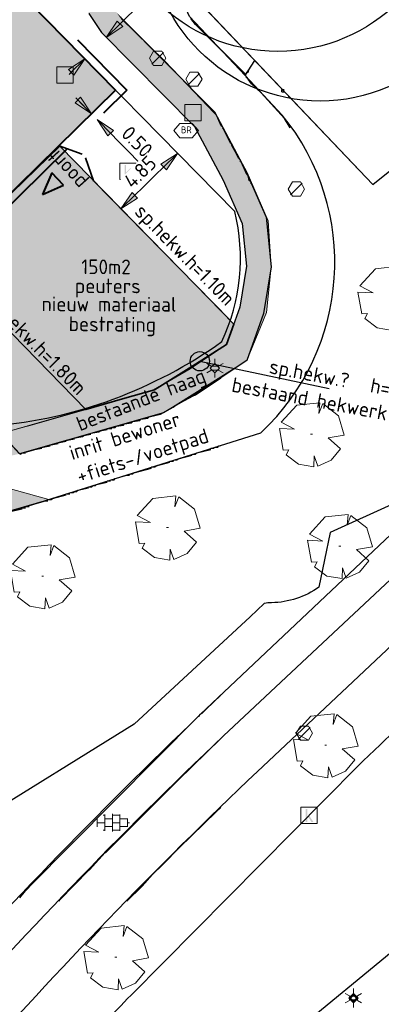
# Model space of a CAD drawing. Header units: metres. Extents: x 100797 to 101486, y 431104 to 431509.
# Tile 14 of 35: x 101142 to 101164, y 431242 to 431302. Entities that reach past the tile are written whole.
import ezdxf

# ---------------------------------------------------------------- set-up
doc = ezdxf.new("R2010")
doc.units = ezdxf.units.M
doc.header["$PDMODE"] = 35
doc.header["$PDSIZE"] = 1
doc.linetypes.add('DASHED', pattern=[19.05, 12.7, -6.35])
doc.linetypes.add('DASHED2', pattern=[9.525, 6.35, -3.175])
doc.layers.get('0').update_dxf_attribs({"linetype": 'CONTINUOUS'})
doc.layers.get('Defpoints').update_dxf_attribs({"linetype": 'CONTINUOUS'})
for name, color, linetype, true_color in [('BAR_BGT_PUNTSYMBOLEN', 7, 'CONTINUOUS', 0x707070), ('BAR_BGT_SYMBOLEN', 7, 'CONTINUOUS', 0x707070), ('BAR_TOPO', 7, 'CONTINUOUS', 0x707070), ('BAR_WEGEN', 7, 'CONTINUOUS', 0x707070), ('BOR_BOMEN (vaste grootte)', 7, 'CONTINUOUS', 0x707070), ('BOR_LICHTMASTEN', 7, 'CONTINUOUS', 0x707070), ('BOR_RIOOLPUTTEN', 7, 'CONTINUOUS', 0x707070)]:
    doc.layers.add(name, color=color, linetype=linetype, true_color=true_color)
for name, color, linetype, lineweight in [('N-WE-IE-TERREINAFSCHEIDING_KUNSTMATIG_HEKWERK-G', 20, 'IE-TERREINAFSCHEIDING-KUNSTMATIG', 35), ('N-XX-AL-M', 7, 'CONTINUOUS', 18), ('N-XX-AL-T18', 7, 'CONTINUOUS', 25), ('PERCELEN', 2, 'DASHED', 9), ('X-XX-AL-HULPLIJN-G', 210, 'CONTINUOUS', 18)]:
    doc.layers.add(name, color=color, linetype=linetype, lineweight=lineweight)
for name, color, linetype, lineweight, true_color in [('X-XX-AL-ARCERING-BOVENBOUW-ONDERBOUW-PEUTERS', 7, 'CONTINUOUS', 30, 0x33cccc), ('X-XX-AL-ARCERING-GROENSTROOK-HAAG', 7, 'CONTINUOUS', 30, 0x71ab54), ('X-XX-AL-ARCERING-INRIT-BEWONERS', 7, 'CONTINUOUS', 30, 0x9699c5), ('X-XX-AL-ARCERING-TIJDELIJKE-SCHOOL', 7, 'CONTINUOUS', 30, 0xb8bdef), ('X-XX-AL-KADASTRALE-GRENZEN', 7, 'CONTINUOUS', 30, 0x3cd12e)]:
    doc.layers.add(name, color=color, linetype=linetype, lineweight=lineweight, true_color=true_color)
doc.styles.add('NLCS-ISO 1.8', font='txt', dxfattribs={"height": 1.8})
doc.linetypes.add('IE-TERREINAFSCHEIDING-KUNSTMATIG', pattern='A,4,[82,NLCS.SHX,S=0.75,R=90,X=0,Y=0],4,-2', length=10)
doc.dimstyles.new('NLCS-T18-Pijl-ANNOTATIVE-A', dxfattribs={"dimtxt": 1.8, "dimasz": 1.35, "dimexe": 2, "dimexo": 2, "dimgap": 0.7, "dimtad": 1, "dimlfac": -1, "dimzin": 0, "dimdsep": 46, "dimtxsty": 'NLCS-ISO 1.8', "dimblk": 'Pijl', "dimcen": 0, "dimdle": 2, "dimse1": 1, "dimse2": 1, "dimclrd": 256, "dimclre": 256, "dimclrt": 256, "dimadec": 0, "dimazin": 0, "dimtfac": 1, "dimtofl": 0, "dimtmove": 0, "dimatfit": 3, "dimldrblk": 'Pijl', "dimfxl": 1, "dimtfill": 1, "dimtolj": 1, "dimtzin": 0, "dimlwd": 18, "dimlwe": 18, "dimarcsym": 0})

# ---------------------------------------------------------------- blocks, each defined once
blk = doc.blocks.new('inspectieput_1', base_point=(100953.43, 431263.36))
at = {"color": 8, "lineweight": 0, "true_color": 0x707070}
for points in [[(100953.93, 431263.36), (100953.68, 431263.793), (100953.18, 431263.793), (100952.93, 431263.36), (100953.18, 431262.927), (100953.68, 431262.927), (100953.93, 431263.36)], [(100953.076, 431263.006), (100953.784, 431263.714)]]:
    blk.add_lwpolyline(points, dxfattribs=at)
blk = doc.blocks.new('lichtmast_1', base_point=(101313.152, 431373.608))
at = {"color": 8, "lineweight": 0, "true_color": 0x707070}
for points in [[(101312.902, 431373.752), (101312.652, 431373.896)], [(101313.441, 431373.608), (101313.152, 431373.896), (101312.864, 431373.608), (101313.152, 431373.319), (101313.441, 431373.608)], [(101312.887, 431373.722), (101313.418, 431373.722)], [(101313.152, 431373.896), (101313.152, 431374.185)], [(101313.402, 431373.752), (101313.652, 431373.896)], [(101312.902, 431373.463), (101312.652, 431373.319)], [(101312.887, 431373.494), (101313.418, 431373.494)], [(101313.152, 431373.319), (101313.152, 431373.03)], [(101313.402, 431373.463), (101313.652, 431373.319)]]:
    blk.add_lwpolyline(points, dxfattribs=at)
blk = doc.blocks.new('boom_5', base_point=(101195.652, 431331.719))
at = {"color": 8, "lineweight": 0, "true_color": 0x707070}
for points in [[(101196.164, 431333.653), (101194.752, 431333.505), (101193.794, 431332.459)], [(101196.164, 431333.653), (101196.105, 431332.993), (101196.339, 431333.598)], [(101197.651, 431331.668), (101197.306, 431332.844), (101196.339, 431333.598)], [(101193.684, 431332.075), (101194.607, 431332.031), (101193.794, 431332.459)], [(101193.684, 431332.075), (101193.91, 431330.737)], [(101195.712, 431331.719), (101195.592, 431331.719), (101195.712, 431331.719)], [(101197.651, 431331.668), (101196.67, 431331.501), (101197.437, 431330.818)], [(101194.104, 431330.453), (101194.261, 431330.759), (101193.91, 431330.737)], [(101196.046, 431329.759), (101196.864, 431330.128), (101197.437, 431330.818)], [(101194.104, 431330.453), (101194.861, 431329.883), (101195.795, 431329.724)], [(101196.046, 431329.758), (101195.819, 431330.396), (101195.795, 431329.724)]]:
    blk.add_lwpolyline(points, dxfattribs=at)
blk = doc.blocks.new('tegels_1', base_point=(101313.553, 431423.17))
at = {"color": 8, "lineweight": 0, "true_color": 0x707070}
for points in [[(101313.553, 431422.619), (101313.553, 431423.721)], [(101312.601, 431423.402), (101312.626, 431423.402)], [(101312.626, 431422.912), (101312.626, 431423.428)], [(101312.626, 431423.17), (101313.089, 431423.17)], [(101312.985, 431423.633), (101313.089, 431423.633)], [(101313.089, 431422.676), (101313.089, 431423.664)], [(101313.089, 431423.402), (101313.553, 431423.402)], [(101313.553, 431423.633), (101314.016, 431423.633)], [(101313.553, 431423.17), (101314.016, 431423.17)], [(101314.016, 431422.676), (101314.016, 431423.664)], [(101314.016, 431423.402), (101314.479, 431423.402)], [(101314.479, 431422.912), (101314.479, 431423.428)], [(101314.479, 431423.17), (101314.601, 431423.17)], [(101312.601, 431422.938), (101312.626, 431422.938)], [(101312.985, 431422.707), (101313.089, 431422.707)], [(101313.089, 431422.938), (101313.553, 431422.938)], [(101313.553, 431422.707), (101314.016, 431422.707)], [(101314.016, 431422.938), (101314.479, 431422.938)]]:
    blk.add_lwpolyline(points, dxfattribs=at)
blk = doc.blocks.new('kolk-symbool_1', base_point=(101288.593, 431172.129))
at = {"true_color": 0x707070, "transparency": 33554687}
h = blk.add_hatch(color=8, dxfattribs=at)
h.paths.add_polyline_path([(101288.624, 431172.081), (101288.846, 431172.296), (101288.718, 431172.296), (101288.486, 431172.06), (101288.555, 431172.013), (101288.747, 431171.716), (101288.868, 431171.716)])
h.paths.add_polyline_path([(101288.555, 431172.013), (101288.486, 431172.06), (101288.486, 431172.516), (101288.388, 431172.516), (101288.388, 431171.716), (101288.486, 431171.716), (101288.486, 431171.946)], flags=0)
at = {"color": 8, "lineweight": 0, "true_color": 0x707070}
blk.add_lwpolyline([(101288.092, 431172.617), (101289.092, 431172.617), (101289.092, 431171.617), (101288.092, 431171.617), (101288.092, 431172.617)], dxfattribs=at)
blk = doc.blocks.new('brandkraanput_1', base_point=(101151.073, 431424.807))
at = {"true_color": 0x707070, "transparency": 33554687}
h = blk.add_hatch(color=8, dxfattribs=at)
h.paths.add_polyline_path([(101150.824, 431424.986), (101150.906, 431424.986), (101150.979, 431424.997), (101150.964, 431425.01), (101150.946, 431425.019), (101150.927, 431425.025), (101150.906, 431425.027), (101150.803, 431425.027), (101150.789, 431425.023), (101150.783, 431425.006), (101150.783, 431424.636), (101150.786, 431424.622), (101150.803, 431424.615), (101150.906, 431424.615), (101150.921, 431424.616), (101150.941, 431424.62), (101150.96, 431424.627), (101150.977, 431424.638), (101150.993, 431424.651), (101150.824, 431424.656), (101150.824, 431424.821), (101150.906, 431424.821), (101150.988, 431424.832), (101150.971, 431424.844), (101150.979, 431424.851), (101150.824, 431424.862)])
h.paths.add_polyline_path([(101151.009, 431424.924), (101151.007, 431424.944), (101151.001, 431424.963), (101150.992, 431424.981), (101150.979, 431424.997), (101150.906, 431424.986), (101150.913, 431424.985), (101150.933, 431424.98), (101150.95, 431424.967), (101150.955, 431424.962), (101150.964, 431424.944), (101150.968, 431424.924), (101150.967, 431424.916), (101150.962, 431424.897), (101150.95, 431424.88), (101150.944, 431424.875), (101150.926, 431424.865), (101150.906, 431424.862), (101150.824, 431424.862), (101150.979, 431424.851), (101150.992, 431424.866), (101151.001, 431424.884), (101151.007, 431424.903)], flags=0)
h.paths.add_polyline_path([(101151.029, 431424.744), (101151.027, 431424.765), (101151.022, 431424.785), (101151.013, 431424.802), (101151.002, 431424.818), (101150.988, 431424.832), (101150.906, 431424.821), (101150.909, 431424.821), (101150.93, 431424.818), (101150.948, 431424.81), (101150.965, 431424.797), (101150.967, 431424.795), (101150.979, 431424.778), (101150.986, 431424.76), (101150.988, 431424.739), (101150.988, 431424.736), (101150.985, 431424.715), (101150.977, 431424.697), (101150.965, 431424.68), (101150.962, 431424.678), (101150.946, 431424.666), (101150.927, 431424.659), (101150.906, 431424.656), (101150.824, 431424.656), (101150.993, 431424.651), (101151.003, 431424.663), (101151.015, 431424.68), (101151.023, 431424.698), (101151.028, 431424.718), (101151.029, 431424.739)], flags=0)
h.paths.add_polyline_path([(101151.153, 431424.78), (101151.235, 431424.78), (101151.243, 431424.78), (101151.284, 431424.789), (101151.291, 431424.792), (101151.309, 431424.801), (101151.324, 431424.813), (101151.153, 431424.821), (101151.153, 431424.986), (101151.235, 431424.986), (101151.323, 431424.991), (101151.311, 431425.001), (101151.294, 431425.012), (101151.276, 431425.02), (101151.256, 431425.025), (101151.235, 431425.027), (101151.132, 431425.027), (101151.118, 431425.023), (101151.111, 431425.006), (101151.111, 431424.636), (101151.115, 431424.622), (101151.132, 431424.615), (101151.146, 431424.619), (101151.153, 431424.636)], flags=0)
h.paths.add_polyline_path([(101151.284, 431424.789), (101151.243, 431424.78), (101151.319, 431424.627), (101151.321, 431424.624), (101151.338, 431424.615), (101151.352, 431424.621), (101151.358, 431424.636), (101151.356, 431424.645)], flags=0)
h.paths.add_polyline_path([(101151.357, 431424.881), (101151.358, 431424.903), (101151.358, 431424.919), (101151.354, 431424.939), (101151.346, 431424.957), (101151.336, 431424.975), (101151.323, 431424.991), (101151.235, 431424.986), (101151.238, 431424.986), (101151.259, 431424.982), (101151.277, 431424.975), (101151.294, 431424.962), (101151.296, 431424.96), (101151.308, 431424.943), (101151.315, 431424.924), (101151.317, 431424.903), (101151.317, 431424.9), (101151.314, 431424.88), (101151.306, 431424.861), (101151.294, 431424.845), (101151.291, 431424.843), (101151.275, 431424.831), (101151.256, 431424.823), (101151.235, 431424.821), (101151.153, 431424.821), (101151.324, 431424.813), (101151.336, 431424.827), (101151.346, 431424.843), (101151.353, 431424.861)], flags=0)
at = {"color": 8, "lineweight": 0, "true_color": 0x707070}
blk.add_lwpolyline([(101150.297, 431424.773), (101150.672, 431424.327), (101151.422, 431424.327), (101151.797, 431424.773), (101151.422, 431425.218), (101150.672, 431425.218), (101150.297, 431424.773)], dxfattribs=at)
blk = doc.blocks.new('verkeersbord_2', base_point=(101289.838, 431190.765))
at = {"true_color": 0x707070, "transparency": 33554687}
h = blk.add_hatch(color=8, dxfattribs=at)
h.paths.add_polyline_path([(101290.088, 431190.765), (101289.838, 431191.015), (101289.588, 431190.765), (101289.838, 431190.515)])
h.paths.add_polyline_path([(101289.659, 431190.765), (101289.838, 431190.944), (101290.017, 431190.765), (101289.838, 431190.586)], flags=0)
at = {"color": 8, "lineweight": 0, "true_color": 0x707070}
for points in [[(101290.088, 431190.765), (101289.838, 431191.015), (101289.588, 431190.765), (101289.838, 431190.515), (101290.088, 431190.765)], [(101290.017, 431190.765), (101289.838, 431190.944), (101289.659, 431190.765), (101289.838, 431190.586), (101290.017, 431190.765)]]:
    blk.add_lwpolyline(points, dxfattribs=at)
blk = doc.blocks.new('Pijl')
h = blk.add_hatch(color=256)
h.paths.add_polyline_path([(0, 0), (-1.75, 0.352), (-1.75, 0)])
h.paths.add_polyline_path([(-1.75, 0), (-1.75, -0.352), (0, 0)])
for p, q in [((-1.902, 0), (0, 0)), ((0, 0), (-1.75, 0.352)), ((-1.75, 0.352), (-1.75, -0.352)), ((0, 0), (-1.75, -0.352))]:
    blk.add_line(p, q)
blk = doc.blocks.new('*D630')
at = {"layer": 'Defpoints', "color": 0, "transparency": 16777216}
for p in [(101146.925, 431301.203), (101147.051, 431301.076), (101145.606, 431299.894)]:
    blk.add_point(p, dxfattribs=at)
at = {"layer": 'N-XX-AL-M', "lineweight": 18, "transparency": 16777216}
for p, q in [((101147.53, 431301.552), (101149.783, 431303.789)), ((101145.254, 431299.291), (101144.775, 431298.815))]:
    blk.add_line(p, q, dxfattribs=at)
at = {"layer": 'N-XX-AL-M', "lineweight": 18, "transparency": 16777216, "xscale": 0.675, "yscale": 0.675, "zscale": 0.675}
for p, rotation in [((101147.051, 431301.076), 224.8068187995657), ((101145.733, 431299.767), 44.80681879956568)]:
    blk.add_blockref('Pijl', p, dxfattribs=dict(at, rotation=rotation))
at = {"layer": 'N-XX-AL-M', "transparency": 16777216, "insert": (101148.332, 431303.476), "char_height": 0.9, "attachment_point": 5, "rotation": 44.80682, "style": 'NLCS-ISO 1.8', "bg_fill": 3, "box_fill_scale": 1.1, "bg_fill_color": 256, "bg_fill_true_color": 13158600, "bg_fill_transparency": 0}
blk.add_mtext('\\A1;1.86', dxfattribs=at)
blk = doc.blocks.new('*D628')
at = {"layer": 'Defpoints', "color": 0, "transparency": 16777216}
for p in [(101145.45, 431295.727), (101146.487, 431296.045), (101145.8, 431295.37)]:
    blk.add_point(p, dxfattribs=at)
at = {"layer": 'N-XX-AL-M', "lineweight": 18, "transparency": 16777216}
for p, q in [((101145.663, 431296.883), (101145.19, 431297.365)), ((101146.96, 431295.563), (101149.311, 431293.17))]:
    blk.add_line(p, q, dxfattribs=at)
at = {"layer": 'N-XX-AL-M', "lineweight": 18, "transparency": 16777216, "xscale": 0.675, "yscale": 0.675, "zscale": 0.675}
for p, rotation in [((101146.136, 431296.401), 314.4846971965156), ((101146.487, 431296.045), 134.4846971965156)]:
    blk.add_blockref('Pijl', p, dxfattribs=dict(at, rotation=rotation))
at = {"layer": 'N-XX-AL-M', "transparency": 16777216, "insert": (101148.943, 431294.686), "char_height": 0.9, "attachment_point": 5, "rotation": 314.4847, "style": 'NLCS-ISO 1.8', "bg_fill": 3, "box_fill_scale": 1.1, "bg_fill_color": 256, "bg_fill_true_color": 13158600, "bg_fill_transparency": 0}
blk.add_mtext('\\A1;0.50', dxfattribs=at)
blk = doc.blocks.new('*D627')
at = {"layer": 'Defpoints', "color": 0, "transparency": 16777216}
for p in [(101151.347, 431294.025), (101151.412, 431293.959), (101147.889, 431290.628)]:
    blk.add_point(p, dxfattribs=at)
at = {"layer": 'N-XX-AL-M', "lineweight": 18, "transparency": 16777216}
blk.add_line((101148.435, 431291.036), (101150.93, 431293.486), dxfattribs=at)
at = {"layer": 'N-XX-AL-M', "lineweight": 18, "transparency": 16777216, "xscale": 0.675, "yscale": 0.675, "zscale": 0.675}
for p, rotation in [((101151.412, 431293.959), 44.48469719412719), ((101147.953, 431290.563), 224.4846971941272)]:
    blk.add_blockref('Pijl', p, dxfattribs=dict(at, rotation=rotation))
at = {"layer": 'N-XX-AL-M', "transparency": 16777216, "insert": (101149.122, 431292.832), "char_height": 0.9, "attachment_point": 5, "rotation": 44.4847, "style": 'NLCS-ISO 1.8', "bg_fill": 3, "box_fill_scale": 1.1, "bg_fill_color": 256, "bg_fill_true_color": 13158600, "bg_fill_transparency": 0}
blk.add_mtext('\\A1;4.85', dxfattribs=at)

msp = doc.modelspace()

# ---------------------------------------------------------------- hatches: boundary and pattern name
at = {"layer": 'X-XX-AL-ARCERING-BOVENBOUW-ONDERBOUW-PEUTERS'}
h = msp.add_hatch(color=256, dxfattribs=at)
h.dxf.hatch_style = 1
h.paths.add_polyline_path([(101108.208, 431267.561), (101114.547, 431261.156), (101115.294, 431260.424), (101115.778, 431260.42), (101116.116, 431260.417), (101116.452, 431260.414), (101117.183, 431260.408), (101118.046, 431260.401), (101118.73, 431261.075), (101129.807, 431271.923), (101129.842, 431271.954), (101132.357, 431273.205), (101135.052, 431274.009), (101141.715, 431275.538), (101140.583, 431276.788), (101143.377, 431277.57), (101145.736, 431278.24), (101145.797, 431278.255), (101150.004, 431279.467), (101150.962, 431280.067), (101152.789, 431281.214), (101154.425, 431282.236), (101154.869, 431283.499), (101152.516, 431285.913), (101144.2, 431294.407), (101136.9, 431287.339), (101129.154, 431295.144), (101118.434, 431284.666), (101120.015, 431283.036), (101111.475, 431274.683), (101109.856, 431276.339), (101107.201, 431273.784), (101110.79, 431270.094)])
at = {"layer": 'X-XX-AL-ARCERING-GROENSTROOK-HAAG', "true_color": 0x71ab54}
h = msp.add_hatch(color=75, dxfattribs=at)
h.dxf.hatch_style = 1
h.paths.add_polyline_path([(101147.973, 431302.277), (101147.637, 431302.762), (101147.352, 431303.196), (101145.95, 431307.443), (101146.209, 431312.899), (101147.178, 431313.442), (101146.484, 431314.747), (101144.751, 431313.82), (101144.439, 431307.237), (101145.99, 431302.538), (101146.752, 431301.377), (101152.467, 431295.624), (101154.221, 431292.326), (101155.381, 431289.66), (101155.647, 431287.058), (101155.23, 431284.527), (101154.425, 431282.236), (101149.955, 431279.436), (101140.58, 431276.777), (101141.74, 431275.542), (101150.551, 431278.046), (101155.673, 431281.263), (101156.873, 431284.204), (101157.16, 431287.012), (101156.971, 431289.827), (101155.685, 431292.798), (101153.687, 431296.524)])
at = {"layer": 'X-XX-AL-ARCERING-INRIT-BEWONERS', "true_color": 0x9699c5}
h = msp.add_hatch(color=253, dxfattribs=at)
h.dxf.hatch_style = 1
h.paths.add_polyline_path([(101118.732, 431261.073), (101118.046, 431260.401), (101117.183, 431260.408), (101116.287, 431260.416), (101115.778, 431260.42), (101115.22, 431260.425), (101108.89, 431254.227), (101108.803, 431254.129), (101109.517, 431254.123), (101110.47, 431254.115), (101111.538, 431254.104), (101112.335, 431254.095), (101113.059, 431254.087), (101114.363, 431254.074), (101115.152, 431254.081), (101115.501, 431254.082), (101115.681, 431254.083), (101115.866, 431254.084), (101116.113, 431254.083), (101116.594, 431254.078), (101132.294, 431269.488), (101143.528, 431272.735), (101137.195, 431274.501), (101134.676, 431273.897), (101132.361, 431273.203), (101129.842, 431271.953)])
at = {"layer": 'X-XX-AL-ARCERING-TIJDELIJKE-SCHOOL', "true_color": 0xb8bdef}
h = msp.add_hatch(color=254, dxfattribs=at)
h.dxf.hatch_style = 1
h.paths.add_polyline_path([(101141.382, 431312.757), (101122.463, 431332.02), (101107.496, 431317.319), (101136.908, 431287.37), (101147.613, 431297.851), (101137.102, 431308.553)])

# ---------------------------------------------------------------- linework, layer by layer
msp.add_line((101142.357, 431303.202), (101154.927, 431290.404))
at = {"lineweight": 40}
for p, q in [((101143.704, 431292.781), (101143.141, 431291.451)), ((101144.426, 431292.02), (101143.704, 431292.781)), ((101143.141, 431291.451), (101144.426, 431292.02))]:
    msp.add_line(p, q, dxfattribs=at)
at = {"linetype": 'DASHED2', "lineweight": 40, "flags": 128}
msp.add_lwpolyline([(101106.774, 431317.311), (101122.469, 431332.727), (101142.089, 431312.751), (101137.809, 431308.546), (101148.32, 431297.845), (101136.905, 431286.633)], close=True, dxfattribs=at)
at = {"lineweight": 40, "flags": 128}
msp.add_lwpolyline([(101107.481, 431317.305), (101122.463, 431332.02), (101141.382, 431312.757), (101137.102, 431308.553), (101147.613, 431297.851), (101136.911, 431287.34)], close=True, dxfattribs=at)
at = {"color": 252, "linetype": 'Continuous'}
for points in [[(101152.528, 431301.876), (101152.243, 431302.233)], [(101155.6, 431298.805), (101152.528, 431301.876)], [(101152.029, 431298.162), (101150.6, 431299.662)], [(101155.6, 431298.733), (101155.6, 431298.805), (101155.671, 431298.947), (101155.743, 431298.947)], [(101155.743, 431298.947), (101155.814, 431299.162)], [(101153.671, 431296.448), (101152.029, 431298.162)], [(101155.743, 431298.519), (101155.6, 431298.662)], [(101155.957, 431298.233), (101155.743, 431298.519)], [(101158.335, 431295.533), (101157.971, 431296.098), (101156.546, 431297.68), (101155.957, 431298.233)], [(101157.814, 431297.876), (101157.957, 431297.876)], [(101157.814, 431297.733), (101157.814, 431297.876)], [(101157.814, 431297.733), (101157.957, 431297.733), (101157.957, 431297.805)], [(101158.335, 431297.355), (101158.242, 431297.448)], [(101153.814, 431296.305), (101153.671, 431296.448)], [(101154.1, 431295.662), (101153.814, 431296.305)], [(101154.171, 431295.591), (101154.1, 431295.662)], [(101154.671, 431294.591), (101154.243, 431295.448), (101154.171, 431295.519)], [(101154.743, 431294.519), (101154.671, 431294.591)], [(101154.957, 431294.091), (101154.743, 431294.448), (101154.743, 431294.519)], [(101155.171, 431293.662), (101154.957, 431294.091)], [(101155.243, 431293.591), (101155.171, 431293.662)], [(101155.671, 431292.662), (101155.314, 431293.448), (101155.243, 431293.519)], [(101155.743, 431292.591), (101155.671, 431292.662)], [(101155.814, 431292.305), (101155.743, 431292.591)], [(101155.885, 431292.234), (101155.814, 431292.305)], [(101155.925, 431292.122), (101155.885, 431292.162)], [(101152.528, 431279.163), (101154.071, 431280.192)], [(101149.672, 431277.806), (101150.375, 431277.981), (101151.154, 431278.395), (101151.314, 431278.52), (101152.386, 431279.092)], [(101152.386, 431279.092), (101152.528, 431279.163)], [(101148.672, 431277.521), (101149.1, 431277.592)], [(101149.1, 431277.592), (101149.172, 431277.663)], [(101149.172, 431277.663), (101149.6, 431277.735)], [(101149.6, 431277.735), (101149.672, 431277.806)], [(101146.672, 431276.949), (101147.1, 431277.021)], [(101147.1, 431277.021), (101147.1, 431277.092), (101147.243, 431277.092)], [(101147.243, 431277.092), (101147.386, 431277.092)], [(101147.386, 431277.163), (101147.6, 431277.163)], [(101147.6, 431277.163), (101147.672, 431277.235)], [(101147.672, 431277.235), (101148.1, 431277.306)], [(101148.1, 431277.306), (101148.172, 431277.378)], [(101148.172, 431277.378), (101148.6, 431277.449)], [(101148.6, 431277.449), (101148.672, 431277.521)], [(101144.601, 431276.378), (101144.672, 431276.378), (101145.1, 431276.449)], [(101145.1, 431276.521), (101145.172, 431276.521), (101145.6, 431276.592)], [(101145.6, 431276.592), (101145.672, 431276.663)], [(101145.672, 431276.663), (101146.1, 431276.735)], [(101146.1, 431276.806), (101146.6, 431276.878)], [(101146.6, 431276.878), (101146.672, 431276.949)], [(101142.101, 431275.664), (101142.172, 431275.664), (101142.672, 431275.806), (101143.101, 431275.878)], [(101143.101, 431275.949), (101143.172, 431275.949), (101143.601, 431276.021)], [(101143.601, 431276.092), (101143.672, 431276.092), (101144.101, 431276.163)], [(101144.101, 431276.235), (101144.172, 431276.235), (101144.601, 431276.306)], [(101152.6, 431275.592), (101153.457, 431275.806)], [(101153.457, 431275.878), (101153.671, 431275.878)], [(101153.743, 431275.949), (101153.886, 431275.949)], [(101153.886, 431275.949), (101153.957, 431276.021)], [(101153.957, 431276.021), (101154.071, 431276.049)], [(101141.672, 431275.592), (101141.815, 431275.521), (101141.886, 431275.592), (101142.101, 431275.592)], [(101151.243, 431275.164), (101151.386, 431275.164)], [(101151.386, 431275.164), (101151.457, 431275.235)], [(101151.457, 431275.235), (101152.314, 431275.449)], [(101152.386, 431275.521), (101152.528, 431275.521)], [(101152.528, 431275.521), (101152.6, 431275.592)], [(101148.743, 431274.378), (101149.814, 431274.664)], [(101149.814, 431274.735), (101150.029, 431274.735)], [(101150.029, 431274.735), (101150.1, 431274.806)], [(101150.1, 431274.806), (101150.957, 431275.021)], [(101150.957, 431275.092), (101151.171, 431275.092)], [(101147.386, 431273.949), (101147.529, 431273.949)], [(101147.529, 431273.949), (101147.6, 431274.021)], [(101147.6, 431274.021), (101148.315, 431274.235), (101148.457, 431274.235), (101148.529, 431274.306)], [(101148.529, 431274.306), (101148.672, 431274.306)], [(101148.672, 431274.306), (101148.743, 431274.378)], [(101145.315, 431273.307), (101145.958, 431273.449)], [(101145.958, 431273.521), (101146.172, 431273.521)], [(101146.172, 431273.521), (101146.243, 431273.592)], [(101146.243, 431273.592), (101146.386, 431273.592)], [(101146.386, 431273.592), (101146.458, 431273.664)], [(101146.458, 431273.664), (101147.1, 431273.807)], [(101147.1, 431273.878), (101147.315, 431273.878)], [(101143.529, 431272.735), (101143.672, 431272.735)], [(101143.672, 431272.735), (101143.743, 431272.807)], [(101143.743, 431272.807), (101144.601, 431273.021)], [(101144.601, 431273.092), (101144.815, 431273.092)], [(101144.886, 431273.164), (101145.029, 431273.164)], [(101145.029, 431273.164), (101145.1, 431273.235)], [(101145.1, 431273.235), (101145.243, 431273.235)], [(101145.243, 431273.235), (101145.315, 431273.307)], [(101141.244, 431272.021), (101141.886, 431272.164)], [(101141.886, 431272.235), (101142.101, 431272.235)], [(101142.101, 431272.307), (101142.315, 431272.307)], [(101142.315, 431272.378), (101143.315, 431272.664), (101143.458, 431272.664)], [(101152.886, 431259.593), (101153.171, 431259.879), (101154.071, 431260.731)], [(101142.315, 431248.951), (101142.333, 431249.005), (101152.689, 431259.433), (101152.743, 431259.45)], [(101152.743, 431259.45), (101152.814, 431259.593)], [(101150.6, 431254.665), (101151.457, 431255.522), (101154.071, 431258.072)], [(101146.029, 431250.023), (101146.975, 431251.076), (101147.029, 431251.094), (101150.6, 431254.665)], [(101150.529, 431250.38), (101151.529, 431251.38), (101153.814, 431253.594)], [(101153.814, 431253.594), (101154.071, 431253.851)], [(101144.172, 431248.094), (101144.186, 431248.159), (101145.975, 431250.005), (101146.029, 431250.023)], [(101149.886, 431249.737), (101150.529, 431250.38)], [(101149.243, 431249.023), (101149.886, 431249.737)], [(101141.744, 431248.309), (101142.101, 431248.737)], [(101142.101, 431248.737), (101142.315, 431248.951)], [(101148.315, 431248.094), (101149.243, 431249.023)]]:
    msp.add_lwpolyline(points, dxfattribs=at)
for centre in [(101157.571, 431310.719), (101160.171, 431307.679)]:
    msp.add_circle(centre, 10.5)
for centre, radius, start, end in [((101143.343, 431287.526), 11.936, 334.70747, 13.95447), ((101137.691, 431305.4), 28.253, 274.95603, 305.59294)]:
    msp.add_arc(centre, radius, start, end)
at = {"layer": 'BAR_TOPO', "ltscale": 0.01}
for p, q in [((101145.99, 431302.538), (101146.752, 431301.377)), ((101146.752, 431301.377), (101152.467, 431295.624)), ((101152.467, 431295.624), (101154.221, 431292.326)), ((101154.221, 431292.326), (101155.381, 431289.66)), ((101155.381, 431289.66), (101155.647, 431287.058)), ((101155.647, 431287.058), (101155.23, 431284.527)), ((101155.23, 431284.527), (101154.425, 431282.236)), ((101154.425, 431282.236), (101152.192, 431280.759)), ((101152.192, 431280.759), (101149.955, 431279.436)), ((101149.955, 431279.436), (101142.212, 431277.237))]:
    msp.add_line(p, q, dxfattribs=at)
at = {"layer": 'BAR_TOPO', "ltscale": 0.01, "flags": 128}
for points in [[(101147.191, 431313.424), (101146.209, 431312.899), (101145.95, 431307.443), (101147.352, 431303.196), (101147.923, 431302.327), (101153.687, 431296.524), (101155.573, 431292.978), (101156.849, 431290.045), (101157.16, 431287.012), (101156.689, 431284.153), (101155.673, 431281.263), (101152.988, 431279.487), (101150.551, 431278.046), (101141.73, 431275.541), (101136.273, 431281.51), (101131.733, 431286.476)], [(101155.557, 431298.746), (101152.145, 431302.366), (101151.827, 431303.072), (101152.149, 431304.013), (101148.973, 431307.347), (101150.624, 431308.863), (101147.191, 431313.424)], [(101155.557, 431298.746), (101156.167, 431299.664), (101163.403, 431292.054), (101178.408, 431304.118)]]:
    msp.add_lwpolyline(points, dxfattribs=at)
for points in [[(101141.171, 431271.994), (101156.526, 431276.823, 0.394037), (101157.843, 431296.321), (101155.557, 431298.746)], [(101179.464, 431297.526), (101174.102, 431283.148), (101174.092, 431283.123, -0.085377), (101171.446, 431278.581), (101164.778, 431272.526), (101160.786, 431270.709), (101160.093, 431267.366, -0.153789), (101157.18, 431266.408, 0.08157), (101156.736, 431266.358), (101155.863, 431265.549), (101148.755, 431258.961), (101138.986, 431252.9), (101125.711, 431240.9), (101108.618, 431220.432), (101104.335, 431213.661), (101102.014, 431209.255), (101093.61, 431201.786)], [(101191.195, 431295.802), (101152.814, 431259.542, 0.020594), (101134.722, 431240.785, 0.036642), (101110.146, 431209.139), (101102.509, 431197.892)], [(101102.509, 431197.892, 0.278482), (101105.849, 431199.384), (101111.81, 431208.142, -0.038043), (101136.101, 431239.407, -0.022071), (101154.229, 431258.236), (101192.344, 431293.923)], [(101089.66, 431168.087, -0.002254), (101092.059, 431172.231), (101105.014, 431192.652), (101107.598, 431196.723), (101114.971, 431207.338, -0.039294), (101138.426, 431237.502, -0.022332), (101156.321, 431256.056), (101191.483, 431289.133)], [(101194.385, 431283.651), (101178.404, 431270.464), (101176.164, 431268.617, 0.002644), (101173.905, 431266.713, 0.014256), (101162.45, 431256.37), (101148.569, 431242.339, 0.002485), (101145.224, 431238.837, 0.011372), (101131.173, 431223.287, 0.011014), (101121.627, 431211.494, 0.008603), (101108.861, 431193.346), (101102.575, 431183.897, 0.014218), (101097.902, 431176.316, 0.01015), (101094.776, 431170.641, 0.003937), (101092.599, 431166.397)], [(101083.381, 431127.607), (101084.762, 431132.522), (101085.834, 431135.644, -0.015833), (101094.647, 431154.319), (101098.253, 431162.564, -0.012804), (101103.476, 431172.218, -0.015518), (101112.566, 431186.82, -0.018587), (101124.799, 431204.291, -0.009386), (101134.303, 431216.013), (101136.713, 431218.847), (101143.038, 431226.284, -0.032787), (101150.416, 431233.302), (101157.811, 431239.458), (101165.564, 431245.836), (101174.211, 431252.623), (101202.655, 431273.542)], [(101208.222, 431269.86), (101200.551, 431264.249), (101186.966, 431254.943), (101170.951, 431243.974, 0.006836), (101161.017, 431236.642, 0.046345), (101138.113, 431213.95, 0.030027), (101118.722, 431187.896, 0.036412), (101102.684, 431160.731), (101086.917, 431126.102)], [(101088.862, 431125.255), (101104.654, 431159.809, -0.035339), (101120.483, 431186.705, -0.028229), (101139.695, 431212.449, -0.045957), (101162.39, 431234.907, -0.007924), (101176.793, 431245.369), (101188.208, 431253.176), (101201.954, 431262.579), (101209.411, 431268.192)]]:
    msp.add_lwpolyline(points, format="xyb", dxfattribs=at)
at = {"layer": 'BAR_WEGEN', "ltscale": 0.01, "flags": 128}
for points in [[(101147.191, 431313.424), (101146.209, 431312.899), (101145.95, 431307.443), (101147.352, 431303.196), (101147.923, 431302.327), (101153.687, 431296.524), (101155.573, 431292.978), (101156.849, 431290.045), (101157.16, 431287.012), (101156.689, 431284.153), (101155.673, 431281.263), (101152.988, 431279.487), (101150.551, 431278.046), (101141.73, 431275.541), (101136.273, 431281.51), (101131.733, 431286.476)], [(101155.557, 431298.746), (101152.145, 431302.366), (101151.827, 431303.072), (101152.149, 431304.013), (101148.973, 431307.347), (101150.624, 431308.863), (101147.191, 431313.424)]]:
    msp.add_lwpolyline(points, dxfattribs=at)
for points in [[(101141.171, 431271.994), (101156.526, 431276.823, 0.394037), (101157.843, 431296.321), (101155.557, 431298.746)], [(101191.195, 431295.802), (101152.814, 431259.542, 0.020594), (101134.722, 431240.785, 0.036642), (101110.146, 431209.139), (101102.509, 431197.892)], [(101102.509, 431197.892, 0.278482), (101105.849, 431199.384), (101111.81, 431208.142, -0.038043), (101136.101, 431239.407, -0.022071), (101154.229, 431258.236), (101192.344, 431293.923)], [(101089.66, 431168.087, -0.002254), (101092.059, 431172.231), (101105.014, 431192.652), (101107.598, 431196.723), (101114.971, 431207.338, -0.039294), (101138.426, 431237.502, -0.022332), (101156.321, 431256.056), (101191.483, 431289.133)], [(101194.385, 431283.651), (101178.404, 431270.464), (101176.164, 431268.617, 0.002644), (101173.905, 431266.713, 0.014256), (101162.45, 431256.37), (101148.569, 431242.339, 0.002485), (101145.224, 431238.837, 0.011372), (101131.173, 431223.287, 0.011014), (101121.627, 431211.494, 0.008603), (101108.861, 431193.346), (101102.575, 431183.897, 0.014218), (101097.902, 431176.316, 0.01015), (101094.776, 431170.641, 0.003937), (101092.599, 431166.397)], [(101083.381, 431127.607), (101084.762, 431132.522), (101085.834, 431135.644, -0.015833), (101094.647, 431154.319), (101098.253, 431162.564, -0.012804), (101103.476, 431172.218, -0.015518), (101112.566, 431186.82, -0.018587), (101124.799, 431204.291, -0.009386), (101134.303, 431216.013), (101136.713, 431218.847), (101143.038, 431226.284, -0.032787), (101150.416, 431233.302), (101157.811, 431239.458), (101165.564, 431245.836), (101174.211, 431252.623), (101202.655, 431273.542)], [(101208.222, 431269.86), (101200.551, 431264.249), (101186.966, 431254.943), (101170.951, 431243.974, 0.006836), (101161.017, 431236.642, 0.046345), (101138.113, 431213.95, 0.030027), (101118.722, 431187.896, 0.036412), (101102.684, 431160.731), (101086.917, 431126.102)], [(101088.862, 431125.255), (101104.654, 431159.809, -0.035339), (101120.483, 431186.705, -0.028229), (101139.695, 431212.449, -0.045957), (101162.39, 431234.907, -0.007924), (101176.793, 431245.369), (101188.208, 431253.176), (101201.954, 431262.579), (101209.411, 431268.192)]]:
    msp.add_lwpolyline(points, format="xyb", dxfattribs=at)
at = {"layer": 'N-WE-IE-TERREINAFSCHEIDING_KUNSTMATIG_HEKWERK-G'}
for p, q in [((101145.569, 431293.911), (101144.171, 431294.43)), ((101146.266, 431292.282), (101145.785, 431293.686)), ((101154.663, 431283.725), (101146.266, 431292.282))]:
    msp.add_line(p, q, dxfattribs=at)
at = {"layer": 'N-WE-IE-TERREINAFSCHEIDING_KUNSTMATIG_HEKWERK-G', "flags": 128}
msp.add_lwpolyline([(101139.026, 431285.187), (101145.796, 431278.256), (101148.05, 431278.905), (101150.004, 431279.467), (101152.298, 431280.904), (101154.43, 431282.251), (101154.869, 431283.499)], dxfattribs=at)
at = {"layer": 'N-XX-AL-T18'}
msp.add_line((101152.789, 431281.214), (101160.708, 431279.553), dxfattribs=at)
msp.add_circle((101152.789, 431281.214), 0.592, dxfattribs=at)
at = {"layer": 'X-XX-AL-HULPLIJN-G', "ltscale": 0.07, "flags": 128}
msp.add_lwpolyline([(101116.594, 431254.078), (101132.294, 431269.488), (101143.528, 431272.735), (101137.195, 431274.501), (101134.676, 431273.897), (101132.361, 431273.203), (101129.842, 431271.953), (101118.732, 431261.073), (101118.046, 431260.401), (101117.183, 431260.408), (101116.287, 431260.416), (101115.778, 431260.42), (101115.22, 431260.425), (101108.89, 431254.227), (101108.803, 431254.129), (101109.721, 431254.121), (101110.792, 431254.111), (101111.659, 431254.102), (101112.658, 431254.092), (101113.46, 431254.083), (101114.396, 431254.073), (101115.152, 431254.081), (101116.03, 431254.084)], close=True, dxfattribs=at)

# ---------------------------------------------------------------- block references
at = {"layer": 'BAR_BGT_PUNTSYMBOLEN'}
for name, p in [('kolk-symbool_1', (101144.525, 431298.787)), ('kolk-symbool_1', (101152.376, 431296.473)), ('brandkraanput_1', (101151.971, 431295.396)), ('kolk-symbool_1', (101148.376, 431292.874)), ('kolk-symbool_1', (101159.476, 431253.372)), ('verkeersbord_2', (101162.208, 431242.158))]:
    msp.add_blockref(name, p, dxfattribs=at)
at = {"layer": 'BAR_BGT_SYMBOLEN'}
msp.add_blockref('tegels_1', (101147.427, 431252.915), dxfattribs=at)
at = {"layer": 'BOR_BOMEN (vaste grootte)'}
for p in [(101164.452, 431285.106), (101159.636, 431276.739), (101150.806, 431271.02), (101161.366, 431269.879), (101143.149, 431268.028), (101160.502, 431257.666), (101147.633, 431244.666)]:
    msp.add_blockref('boom_5', p, dxfattribs=at)
at = {"layer": 'BOR_LICHTMASTEN'}
for p in [(101153.712, 431280.792), (101162.208, 431242.158)]:
    msp.add_blockref('lichtmast_1', p, dxfattribs=at)
at = {"layer": 'BOR_RIOOLPUTTEN'}
for p in [(101150.2, 431299.8), (101152.42, 431298.52), (101158.71, 431291.78), (101159.2, 431258.4)]:
    msp.add_blockref('inspectieput_1', p, dxfattribs=at)

# ---------------------------------------------------------------- texts
at = {"layer": 'N-XX-AL-T18', "char_height": 0.9, "attachment_point": 1, "style": 'NLCS-ISO 1.8'}
for s, width, heights, insert, rotation in [('poort', 13.73405, [0], (101145.229, 431291.619), 132.23319), ('150m2', 10.11758, [0], (101145.52, 431287.464), 359.80402), ('peuters', 10.11758, [0], (101145.125, 431286.3), 359.80402), ('sp.hekw.h=1.80m ', 13.73405, [0.817], (101140.105, 431285.624), 314.53557), ('nieuw materiaal', 10.11758, [0], (101143.092, 431285.187), 359.80402), ('bestrating', 17.68501, [0], (101144.748, 431283.967), 359.51152), ('bestaande haag', 10.11758, [0], (101145.105, 431277.751), 21.44226), ('\\pxi-3,l4,t4;sp.hekw.?^Ih=1.10m? ', 13.73405, [0], (101156.27, 431281.532), 349.3914), ('bestaand hekwerk schouwen', 17.09334, [0], (101154.851, 431280.245), 349.3914), ('inrit bewoner\\P+fiets-/voetpad', 10.11758, [0], (101144.683, 431275.998), 17.75324), ('aanbr.spijlenhekwerk hoog 1.10m', 13.73405, [0], (101130.546, 431272.106), 16.54827)]:
    msp.add_mtext_dynamic_manual_height_columns(s, width=width, gutter_width=4.5, heights=heights, dxfattribs=dict(at, insert=insert, rotation=rotation))

# ---------------------------------------------------------------- next in the draw order: dimensions: what is measured, and where the dimension line sits
at = {"layer": 'N-XX-AL-M'}
dim = msp.add_aligned_dim(p1=(101145.606, 431299.894), p2=(101146.925, 431301.203), distance=-0.179, dimstyle='NLCS-T18-Pijl-ANNOTATIVE-A', override={"dimsah": 1}, dxfattribs=at)
dim.commit()
dim.dimension.update_dxf_attribs({"geometry": '*D630', "text_midpoint": (101148.332, 431303.476)})

# ---------------------------------------------------------------- next in the draw order: linework, layer by layer
at = {"color": 252, "linetype": 'Continuous'}
msp.add_lwpolyline([(101150.6, 431299.662), (101147.957, 431302.233)], dxfattribs=at)
at = {"layer": 'PERCELEN', "flags": 128}
for points in [[(101177.087, 431303.056), (101178.198, 431303.95), (101176.817, 431308.557), (101177.678, 431310.724), (101177.495, 431314.25), (101171.323, 431328.731), (101148.931, 431307.274), (101158.335, 431297.384)], [(101177.087, 431303.056), (101178.198, 431303.95), (101177.508, 431305.978), (101176.817, 431308.557), (101177.678, 431310.724), (101177.495, 431314.25), (101171.323, 431328.731), (101148.931, 431307.274), (101158.335, 431297.384)], [(101177.087, 431303.056), (101178.198, 431303.95), (101176.817, 431308.557), (101177.678, 431310.724), (101177.495, 431314.25), (101171.323, 431328.731), (101148.931, 431307.274), (101158.335, 431297.384)]]:
    msp.add_lwpolyline(points, dxfattribs=at)
at = {"layer": 'X-XX-AL-HULPLIJN-G', "ltscale": 0.07, "flags": 128}
msp.add_lwpolyline([(101145.99, 431302.538), (101146.752, 431301.377), (101152.467, 431295.624), (101154.221, 431292.326), (101155.381, 431289.66), (101155.647, 431287.058), (101155.23, 431284.527), (101154.425, 431282.236), (101149.955, 431279.436), (101140.58, 431276.777), (101140.58, 431276.777), (101141.74, 431275.542), (101150.551, 431278.046), (101155.673, 431281.263), (101156.873, 431284.204), (101157.16, 431287.012), (101156.971, 431289.827), (101155.685, 431292.798), (101153.687, 431296.524), (101147.973, 431302.277)], dxfattribs=at)
at = {"layer": 'X-XX-AL-KADASTRALE-GRENZEN', "flags": 128}
msp.add_lwpolyline([(101148.931, 431307.274), (101163.403, 431292.054), (101178.198, 431303.949), (101176.817, 431308.557), (101177.678, 431310.724), (101177.495, 431314.25), (101171.346, 431328.678)], close=True, dxfattribs=at)

# ---------------------------------------------------------------- next in the draw order: dimensions: what is measured, and where the dimension line sits
at = {"layer": 'N-XX-AL-M'}
dim = msp.add_aligned_dim(p1=(101145.45, 431295.727), p2=(101145.8, 431295.37), distance=0.963, dimstyle='NLCS-T18-Pijl-ANNOTATIVE-A', override={"dimsah": 1}, dxfattribs=at)
dim.commit()
dim.dimension.update_dxf_attribs({"geometry": '*D628', "text_midpoint": (101148.943, 431294.686)})

# ---------------------------------------------------------------- next in the draw order: linework, layer by layer
at = {"layer": 'X-XX-AL-HULPLIJN-G', "ltscale": 0.07, "flags": 128}
msp.add_lwpolyline([(101107.496, 431317.319), (101136.908, 431287.37), (101147.613, 431297.851), (101137.102, 431308.553), (101141.382, 431312.757), (101122.463, 431332.02)], close=True, dxfattribs=at)

# ---------------------------------------------------------------- next in the draw order: dimensions: what is measured, and where the dimension line sits
at = {"layer": 'N-XX-AL-M'}
dim = msp.add_aligned_dim(p1=(101147.889, 431290.628), p2=(101151.347, 431294.025), distance=-0.092, dimstyle='NLCS-T18-Pijl-ANNOTATIVE-A', override={"dimsah": 1}, dxfattribs=at)
dim.commit()
dim.dimension.update_dxf_attribs({"geometry": '*D627', "text_midpoint": (101149.122, 431292.832)})

# ---------------------------------------------------------------- next in the draw order: linework, layer by layer
at = {"layer": 'X-XX-AL-HULPLIJN-G', "ltscale": 0.07, "flags": 128}
msp.add_lwpolyline([(101140.583, 431276.788), (101143.377, 431277.57), (101145.736, 431278.24), (101145.797, 431278.255), (101150.004, 431279.467), (101150.962, 431280.067), (101152.789, 431281.214), (101154.425, 431282.236), (101154.869, 431283.499), (101152.516, 431285.913), (101144.2, 431294.407), (101136.9, 431287.339)], dxfattribs=at)

# ---------------------------------------------------------------- next in the draw order: texts
at = {"layer": 'N-XX-AL-T18', "insert": (101149.363, 431290.953), "char_height": 0.9, "attachment_point": 1, "rotation": 314.53557, "style": 'NLCS-ISO 1.8'}
msp.add_mtext_dynamic_manual_height_columns('sp.hekw.h=1.10m', width=13.73405, gutter_width=4.5, heights=[0], dxfattribs=at)

doc.saveas('drawing.dxf')
